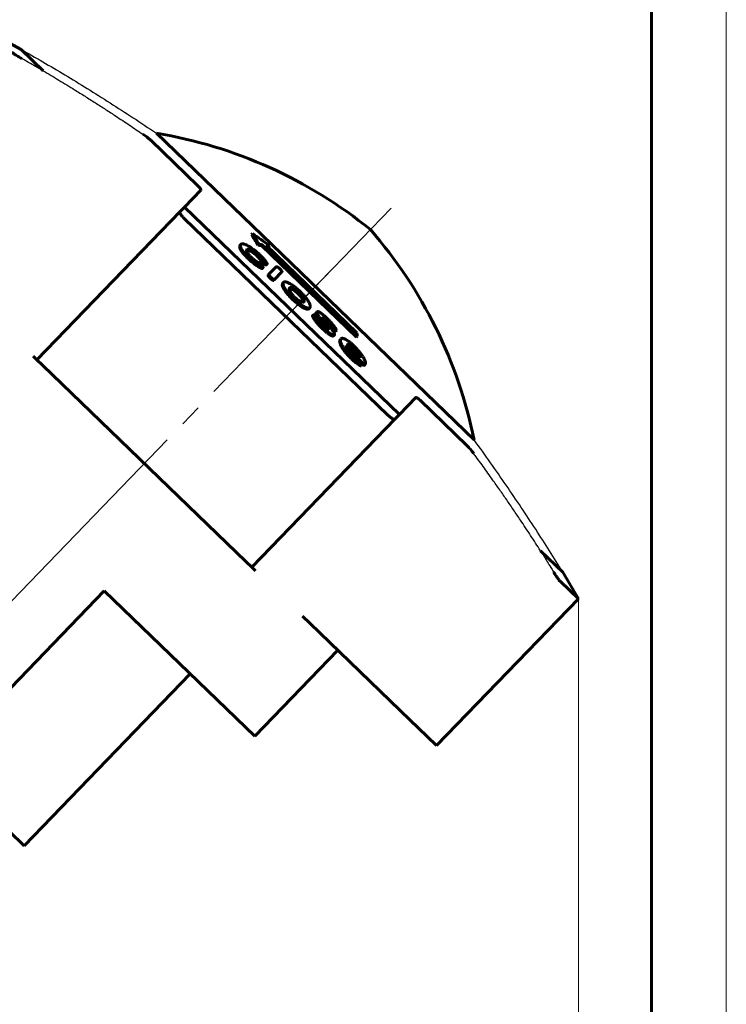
# Model space of a CAD drawing. Header units: millimetres. Extents: x 0 to 210, y 0 to 297.
# Tile 5 of 5: x 163 to 210, y 197 to 263. Entities that reach past the tile are written whole.
import ezdxf

# ---------------------------------------------------------------- set-up
doc = ezdxf.new("R2010")
doc.units = ezdxf.units.MM
for name, pattern in [('K5LT-1', [0]), ('K5LT_AXLED', [19.5, 15, -1.5, 1.5, -1.5]), ('K5LT_BASIC', [0]), ('K5LT_THIN', [0])]:
    doc.linetypes.add(name, pattern=pattern)
doc.layers.add('Системный слой', color=7, linetype='Continuous')
doc.layers.add('Системный слой (1)', color=251, linetype='Continuous', true_color=0x6c6c6c)
doc.styles.add('KDIMTEXTSTYLE', font='txt', dxfattribs={"width": 0.96, "oblique": 15, "height": 5})
doc.styles.add('KTEXTSTYLE', font='txt', dxfattribs={"width": 0.96, "height": 5})
doc.dimstyles.new('KDIMSTYLE (1.00)', dxfattribs={"dimtxt": 5, "dimasz": 1, "dimexe": 2, "dimexo": 0, "dimgap": 1, "dimtad": 1, "dimtxsty": 'KDIMTEXTSTYLE', "dimsah": 1, "dimcen": 0, "dimdle": 1, "dimadec": 0, "dimazin": 0, "dimtfac": 0.667, "dimtmove": 0, "dimatfit": 3, "dimfxl": 1, "dimtvp": 1, "dimtolj": 1, "dimtzin": 0, "dimarcsym": 0})

# ---------------------------------------------------------------- blocks, each defined once
blk = doc.blocks.new('U0')
at = {"layer": 'Системный слой (1)', "color": 143, "linetype": 'K5LT_BASIC', "lineweight": 60, "true_color": 0x33acca}
for p, q in [((154.367, 215.512), (145.735, 223.848)), ((162.999, 207.176), (154.367, 215.512))]:
    blk.add_line(p, q, dxfattribs=at)
blk = doc.blocks.new('U1')
at = {"layer": 'Системный слой (1)', "color": 143, "linetype": 'K5LT_BASIC', "lineweight": 60, "true_color": 0x33acca}
for p, q in [((184.834, 240.59), (184.749, 240.643)), ((184.933, 240.511), (184.834, 240.59)), ((185.04, 240.408), (184.933, 240.511))]:
    blk.add_line(p, q, dxfattribs=at)
blk = doc.blocks.new('U2')
at = {"layer": 'Системный слой (1)', "color": 143, "linetype": 'K5LT_BASIC', "lineweight": 60, "true_color": 0x33acca}
for p, q in [((184.586, 240.517), (184.834, 240.255)), ((184.834, 240.255), (185.081, 239.992)), ((185.081, 239.992), (185.327, 239.729))]:
    blk.add_line(p, q, dxfattribs=at)
blk = doc.blocks.new('U3')
at = {"layer": 'Системный слой (1)', "color": 143, "linetype": 'K5LT_BASIC', "lineweight": 60, "true_color": 0x33acca}
for p, q in [((185.225, 240.201), (185.118, 240.324)), ((185.311, 240.084), (185.225, 240.201)), ((185.37, 239.982), (185.311, 240.084))]:
    blk.add_line(p, q, dxfattribs=at)
blk = doc.blocks.new('U4')
at = {"layer": 'Системный слой (1)', "color": 143, "linetype": 'K5LT_BASIC', "lineweight": 60, "true_color": 0x33acca}
for p, q in [((181.604, 243.815), (181.476, 243.992)), ((181.675, 243.675), (181.604, 243.815)), ((181.689, 243.579), (181.675, 243.675))]:
    blk.add_line(p, q, dxfattribs=at)
blk = doc.blocks.new('U5')
at = {"layer": 'Системный слой (1)', "color": 143, "linetype": 'K5LT_BASIC', "lineweight": 60, "true_color": 0x33acca}
for p, q in [((185.575, 239.467), (185.662, 239.388)), ((185.662, 239.388), (185.734, 239.341)), ((185.734, 239.341), (185.77, 239.341))]:
    blk.add_line(p, q, dxfattribs=at)
blk = doc.blocks.new('U6')
at = {"layer": 'Системный слой (1)', "color": 143, "linetype": 'K5LT_BASIC', "lineweight": 60, "true_color": 0x33acca}
for p, q in [((183.014, 242.466), (183.075, 242.419)), ((183.075, 242.419), (183.139, 242.361)), ((183.139, 242.361), (183.202, 242.3))]:
    blk.add_line(p, q, dxfattribs=at)
blk = doc.blocks.new('U7')
at = {"layer": 'Системный слой (1)', "color": 143, "linetype": 'K5LT_BASIC', "lineweight": 60, "true_color": 0x33acca}
for p, q in [((180.743, 244.498), (180.755, 244.499)), ((180.755, 244.499), (180.768, 244.499)), ((180.768, 244.499), (180.783, 244.496))]:
    blk.add_line(p, q, dxfattribs=at)
blk = doc.blocks.new('U8')
at = {"layer": 'Системный слой (1)', "color": 143, "linetype": 'K5LT_BASIC', "lineweight": 60, "true_color": 0x33acca}
for p, q in [((177.883, 247.055), (178.004, 247.051)), ((178.004, 247.051), (178.189, 246.979)), ((178.189, 246.979), (178.455, 246.785))]:
    blk.add_line(p, q, dxfattribs=at)
blk = doc.blocks.new('U9')
at = {"layer": 'Системный слой (1)', "color": 143, "linetype": 'K5LT_BASIC', "lineweight": 60, "true_color": 0x33acca}
for p, q in [((182.933, 242.229), (183.067, 242.08)), ((183.067, 242.08), (183.194, 241.932)), ((183.194, 241.932), (183.302, 241.79))]:
    blk.add_line(p, q, dxfattribs=at)
blk = doc.blocks.new('D2')
at = {"layer": 'Системный слой (1)'}
for points in [[(41.595, 75.697), (42.095, 76.355), (37.095, 75.697), (42.095, 75.038)], [(195.095, 75.038), (200.095, 75.697), (195.095, 76.355), (195.595, 75.697)]]:
    blk.add_hatch(color=7, dxfattribs=at).paths.add_polyline_path(points)
at = {"layer": 'Системный слой (1)', "color": 7, "linetype": 'K5LT_THIN', "lineweight": 18, "true_color": 0xffffff}
for p, q in [((200.095, 223.709), (200.095, 73.697)), ((37.095, 122.706), (37.095, 73.697)), ((37.095, 75.697), (42.095, 76.355)), ((42.095, 76.355), (41.595, 75.697)), ((195.595, 75.697), (195.095, 76.355)), ((195.095, 76.355), (200.095, 75.697)), ((42.095, 75.038), (37.095, 75.697)), ((37.095, 75.697), (200.095, 75.697)), ((41.595, 75.697), (42.095, 75.038)), ((200.095, 75.697), (195.095, 75.038)), ((195.095, 75.038), (195.595, 75.697))]:
    blk.add_line(p, q, dxfattribs=at)
blk.add_wipeout([(113.518, 76.697), (113.518, 84.079), (123.266, 84.079), (123.266, 76.697)]).dxf.layer = 'Системный слой (1)'
at = {"layer": 'Системный слой (1)', "color": 7, "insert": (113.518, 83.284), "char_height": 5, "attachment_point": 1, "style": 'KTEXTSTYLE'}
blk.add_mtext('\\fArial|b0|c204|p34;\\H5.0;\\W1.000;\\Q15;\\fGOST Type AU|b0|i0|c204|p34;\\Q15;\\W0.960;163', dxfattribs=at)
blk = doc.blocks.new('KDIMARROW_01')
at = {"layer": 'Системный слой'}
blk.add_hatch(color=0, dxfattribs=at).paths.add_polyline_path([(0, 0), (-5, 0.658), (-4.5, 0), (-5, -0.658)])
at = {"layer": 'Системный слой', "color": 0, "linetype": 'K5LT_THIN', "lineweight": 18}
for p, q in [((-4.5, 0), (-5, 0.658)), ((-5, 0.658), (0, 0)), ((0, 0), (-5, -0.658)), ((-5, -0.658), (-4.5, 0))]:
    blk.add_line(p, q, dxfattribs=at)
at = {"layer": 'Системный слой (1)', "color": 0, "linetype": 'K5LT_THIN', "lineweight": 18}
blk.add_line((94.095, 131.764), (93.095, 131.764), dxfattribs=at)
blk = doc.blocks.new('U12')
at = {"color": 7, "linetype": 'K5LT_THIN', "lineweight": 18, "true_color": 0xffffff}
blk.add_line((210, 297), (210, 0), dxfattribs=at)
at = {"color": 143, "linetype": 'K5LT_BASIC', "lineweight": 60, "true_color": 0x33acca}
blk.add_line((205, 292), (205, 5), dxfattribs=at)

msp = doc.modelspace()

# ---------------------------------------------------------------- linework, layer by layer
at = {"layer": 'Системный слой (1)', "color": 143, "linetype": 'K5LT_BASIC', "lineweight": 60, "true_color": 0x33acca}
for p, q in [((162.783, 260.516), (160.963, 261.498)), ((162.783, 260.516), (164.271, 259.08)), ((171.849, 254.899), (193.12, 234.358)), ((171.464, 254.426), (174.624, 251.374)), ((173.723, 249.951), (174.819, 251.086)), ((173.723, 249.951), (173.435, 249.653)), ((173.723, 249.951), (188.11, 236.058)), ((173.435, 249.653), (163.846, 239.723)), ((173.711, 249.188), (187.348, 236.019)), ((178.216, 248.114), (178.273, 248.173)), ((177.458, 247.406), (177.515, 247.465)), ((178.644, 247.399), (178.701, 247.458)), ((178.88, 247.374), (178.937, 247.433)), ((178.88, 247.374), (185.242, 241.231)), ((178.937, 247.433), (185.298, 241.29)), ((185.264, 241.539), (179.192, 247.403)), ((179.271, 247.327), (179.366, 247.314)), ((179.366, 247.314), (179.423, 247.372)), ((177.711, 246.78), (177.768, 246.84)), ((177.884, 247.061), (177.934, 247.113)), ((178.455, 246.785), (178.521, 246.727)), ((178.512, 246.844), (178.577, 246.786)), ((178.698, 246.828), (178.579, 246.933)), ((178.111, 246.385), (178.219, 246.289)), ((178.168, 246.444), (178.276, 246.348)), ((178.293, 246.492), (178.185, 246.587)), ((178.65, 245.97), (178.707, 246.029)), ((178.706, 246.546), (178.763, 246.605)), ((178.865, 246.09), (178.823, 246.128)), ((178.97, 246.218), (179.027, 246.277)), ((179.2, 246.084), (179.257, 246.143)), ((179.257, 246.143), (179.264, 246.149)), ((178.939, 245.837), (178.996, 245.896)), ((179.323, 245.392), (179.38, 245.451)), ((179.863, 245.951), (179.38, 245.451)), ((179.758, 245.096), (180.252, 245.608)), ((179.48, 245.161), (179.537, 245.22)), ((179.701, 245.037), (179.758, 245.096)), ((180.31, 244.855), (180.367, 244.914)), ((180.323, 244.558), (180.381, 244.618)), ((180.783, 244.496), (180.84, 244.555)), ((181.476, 243.992), (181.533, 244.051)), ((181.054, 243.967), (181.158, 243.868)), ((181.529, 243.301), (181.586, 243.36)), ((182.055, 243.139), (182.112, 243.198)), ((182.112, 243.198), (182.112, 243.221)), ((182.112, 243.198), (182.125, 243.211)), ((182.297, 242.685), (182.354, 242.744)), ((182.537, 242.876), (182.594, 242.935)), ((182.619, 242.96), (182.594, 242.935)), ((182.36, 242.523), (182.417, 242.582)), ((182.596, 242.583), (182.546, 242.634)), ((182.933, 242.229), (182.99, 242.288)), ((182.982, 242.566), (182.986, 242.57)), ((183.404, 242.073), (183.461, 242.132)), ((183.287, 241.515), (183.344, 241.575)), ((183.384, 241.785), (183.372, 241.772)), ((183.628, 241.766), (183.659, 241.735)), ((183.685, 241.825), (183.716, 241.794)), ((183.705, 241.328), (183.762, 241.387)), ((183.824, 241.616), (183.881, 241.674)), ((183.881, 241.674), (183.894, 241.688)), ((184.114, 240.879), (184.171, 240.938)), ((184.14, 241.07), (184.197, 241.129)), ((184.662, 240.763), (184.642, 240.761)), ((184.65, 240.75), (184.662, 240.763)), ((185.242, 241.231), (185.298, 241.29)), ((184.551, 240.668), (184.554, 240.67)), ((185.118, 240.324), (185.04, 240.408)), ((185.175, 240.383), (185.097, 240.467)), ((185.314, 240.401), (185.255, 240.465)), ((163.601, 239.959), (163.846, 239.723)), ((163.846, 239.723), (164.221, 239.361)), ((185.258, 239.475), (185.315, 239.534)), ((185.436, 239.639), (185.479, 239.685)), ((185.495, 239.575), (185.447, 239.627)), ((185.477, 239.867), (185.491, 239.861)), ((185.77, 239.341), (185.827, 239.401)), ((185.827, 239.401), (185.851, 239.488)), ((164.221, 239.361), (177.858, 226.192)), ((185.545, 239.316), (185.602, 239.376)), ((185.602, 239.376), (185.607, 239.38)), ((188.11, 236.058), (189.206, 237.193)), ((189.5, 237.008), (192.66, 233.956)), ((178.233, 225.83), (187.822, 235.76)), ((188.11, 236.058), (187.822, 235.76)), ((197.563, 226.93), (199.051, 225.493)), ((177.858, 226.192), (178.233, 225.83)), ((178.233, 225.83), (178.477, 225.593)), ((198.869, 224.893), (200.095, 223.709)), ((199.051, 225.493), (200.095, 223.709)), ((168.359, 224.243), (160.023, 215.611)), ((178.43, 214.518), (168.359, 224.243)), ((190.605, 213.882), (200.095, 223.709)), ((181.638, 222.542), (182.109, 222.087)), ((182.109, 222.087), (188.839, 215.587)), ((178.43, 214.518), (183.987, 220.272)), ((174.114, 218.686), (162.999, 207.176)), ((188.839, 215.587), (189.379, 215.066)), ((189.379, 215.066), (190.605, 213.882))]:
    msp.add_line(p, q, dxfattribs=at)
at = {"layer": 'Системный слой (1)', "color": 30, "linetype": 'K5LT_AXLED', "lineweight": 18, "true_color": 0xff8000}
msp.add_line((181.095, 243.19), (187.561, 249.885), dxfattribs=at)
at = {"layer": 'Системный слой (1)', "color": 143, "linetype": 'K5LT_BASIC', "lineweight": 60, "true_color": 0x33acca}
for centre, start, end in [((166.78, 224.525), 50.96992, 80.5245), ((162.942, 228.232), 11.4755, 41.03008)]:
    msp.add_arc(centre, 30.794, start, end, dxfattribs=at)
at = {"layer": 'Системный слой (1)', "color": 7, "linetype": 'K5LT-1'}
for points in [[(162.783, 260.516), (163.747, 259.973), (165.705, 258.832), (168.729, 256.959), (170.8, 255.603), (171.849, 254.899)], [(199.051, 225.493), (198.474, 226.437), (197.265, 228.354), (195.288, 231.311), (193.86, 233.334), (193.12, 234.358)]]:
    msp.add_open_spline(points, degree=3, dxfattribs=at)
at = {"layer": 'Системный слой (1)', "color": 143, "linetype": 'K5LT_BASIC', "lineweight": 60, "true_color": 0x33acca}
for points, knots in [([(162.19, 260.314), (162.199, 260.305), (162.218, 260.288), (162.269, 260.248), (162.341, 260.196), (162.454, 260.12), (162.609, 260.023), (162.743, 259.944), (162.829, 259.896)], [0, 0, 0, 0, 1.04513, 1.646992, 3.439267, 4.742011, 6.31618, 9, 9, 9, 9]), ([(171.464, 254.426), (171.446, 254.443), (171.402, 254.483), (171.313, 254.558), (171.164, 254.674), (171.031, 254.769), (170.943, 254.829)], [0, 0, 0, 0, 1.17188, 2.543957, 4.107585, 7, 7, 7, 7]), ([(174.819, 251.086), (174.824, 251.092), (174.829, 251.107), (174.819, 251.14), (174.797, 251.178), (174.772, 251.213), (174.723, 251.274), (174.669, 251.33), (174.624, 251.374)], [0, 0, 0, 0, 1.512431, 3.285106, 4.275612, 5.303594, 6.316946, 9, 9, 9, 9]), ([(173.435, 249.653), (173.424, 249.641), (173.414, 249.612), (173.427, 249.552), (173.455, 249.495), (173.495, 249.432), (173.543, 249.368), (173.616, 249.283), (173.674, 249.224), (173.711, 249.188)], [0, 0, 0, 0, 1.971631, 3.511862, 4.916906, 5.76719, 7.207772, 8.344342, 10, 10, 10, 10]), ([(177.711, 246.78), (177.677, 246.82), (177.615, 246.895), (177.545, 246.991), (177.497, 247.068), (177.461, 247.134), (177.424, 247.223), (177.411, 247.308), (177.429, 247.37), (177.449, 247.397), (177.458, 247.406)], [0, 0, 0, 0, 1.278906, 2.505434, 3.446654, 4.311122, 5.390944, 7.816788, 9.733363, 11, 11, 11, 11]), ([(177.768, 246.84), (177.732, 246.882), (177.668, 246.96), (177.6, 247.054), (177.554, 247.127), (177.518, 247.193), (177.483, 247.276), (177.47, 247.357), (177.483, 247.422), (177.503, 247.453), (177.515, 247.465)], [0, 0, 0, 0, 1.365185, 2.591476, 3.418249, 4.267776, 5.447713, 7.527254, 9.299922, 11, 11, 11, 11]), ([(177.515, 247.465), (177.528, 247.478), (177.558, 247.495), (177.616, 247.497), (177.672, 247.489), (177.736, 247.471), (177.81, 247.442), (177.917, 247.393), (178.028, 247.332), (178.118, 247.278), (178.152, 247.257)], [0, 0, 0, 0, 1.951325, 3.429982, 4.422916, 5.403516, 6.821717, 7.862523, 9.813867, 11, 11, 11, 11]), ([(178.111, 246.385), (178.087, 246.405), (178.038, 246.45), (177.963, 246.523), (177.871, 246.615), (177.786, 246.702), (177.73, 246.761), (177.711, 246.78)], [0, 0, 0, 0, 1.275748, 2.7395, 4.403198, 6.812953, 8, 8, 8, 8]), ([(178.168, 246.444), (178.144, 246.465), (178.096, 246.509), (178.02, 246.582), (177.928, 246.674), (177.844, 246.761), (177.787, 246.82), (177.768, 246.84)], [0, 0, 0, 0, 1.275425, 2.738981, 4.402689, 6.812751, 8, 8, 8, 8]), ([(178.185, 246.587), (178.14, 246.634), (178.067, 246.715), (177.987, 246.815), (177.939, 246.887), (177.907, 246.945), (177.886, 246.998), (177.877, 247.058), (177.891, 247.088), (177.905, 247.103)], [0, 0, 0, 0, 1.832458, 3.152181, 4.236502, 5.222019, 6.239637, 7.602462, 10, 10, 10, 10]), ([(177.934, 247.113), (177.956, 247.117), (177.992, 247.119), (178.049, 247.113), (178.087, 247.104), (178.135, 247.09), (178.178, 247.072), (178.224, 247.05), (178.26, 247.03), (178.296, 247.008), (178.343, 246.977), (178.415, 246.926), (178.475, 246.876), (178.512, 246.844)], [0, 0, 0, 0, 3.151689, 4.392451, 5.899906, 6.679401, 8.318413, 9.03934, 9.647055, 10.429095, 11.085531, 12.149008, 14, 14, 14, 14]), ([(178.579, 246.933), (178.532, 246.975), (178.456, 247.038), (178.335, 247.13), (178.24, 247.198), (178.175, 247.242), (178.152, 247.257)], [0, 0, 0, 0, 2.315494, 3.66705, 5.824849, 7, 7, 7, 7]), ([(178.706, 246.546), (178.69, 246.563), (178.661, 246.592), (178.621, 246.632), (178.584, 246.668), (178.551, 246.699), (178.529, 246.72), (178.521, 246.727)], [0, 0, 0, 0, 2.266148, 3.854738, 5.284488, 7.015718, 8, 8, 8, 8]), ([(178.763, 246.605), (178.747, 246.622), (178.718, 246.651), (178.678, 246.691), (178.641, 246.727), (178.608, 246.758), (178.586, 246.779), (178.577, 246.786)], [0, 0, 0, 0, 2.262844, 3.850205, 5.279557, 7.012736, 8, 8, 8, 8]), ([(178.698, 246.828), (178.754, 246.777), (178.84, 246.693), (178.965, 246.564), (179.032, 246.489), (179.069, 246.446)], [0, 0, 0, 0, 2.410203, 3.869394, 6, 6, 6, 6]), ([(178.219, 246.289), (178.258, 246.255), (178.333, 246.193), (178.439, 246.114), (178.544, 246.04), (178.612, 245.995), (178.65, 245.97)], [0, 0, 0, 0, 1.847414, 3.579933, 5.018291, 7, 7, 7, 7]), ([(178.276, 246.348), (178.315, 246.314), (178.391, 246.252), (178.496, 246.173), (178.601, 246.099), (178.669, 246.054), (178.707, 246.029)], [0, 0, 0, 0, 1.847514, 3.580094, 5.018428, 7, 7, 7, 7]), ([(178.703, 246.213), (178.67, 246.23), (178.623, 246.255), (178.565, 246.29), (178.523, 246.317), (178.469, 246.353), (178.393, 246.408), (178.334, 246.456), (178.3, 246.486), (178.293, 246.492)], [0, 0, 0, 0, 2.889764, 3.817197, 4.419876, 6.005344, 7.696471, 9.552204, 10, 10, 10, 10]), ([(178.703, 246.213), (178.715, 246.206), (178.738, 246.192), (178.767, 246.172), (178.795, 246.152), (178.811, 246.138), (178.823, 246.128)], [0, 0, 0, 0, 2.203191, 4.259344, 5.117169, 7, 7, 7, 7]), ([(178.97, 246.218), (178.961, 246.226), (178.943, 246.244), (178.924, 246.266), (178.904, 246.288), (178.883, 246.314), (178.851, 246.353), (178.812, 246.403), (178.762, 246.47), (178.726, 246.518), (178.706, 246.546)], [0, 0, 0, 0, 0.757376, 1.585233, 1.988243, 2.915523, 4.02627, 5.864055, 8.01855, 11, 11, 11, 11]), ([(178.996, 245.896), (178.993, 245.893), (178.983, 245.891), (178.963, 245.896), (178.943, 245.903), (178.917, 245.914), (178.866, 245.938), (178.794, 245.978), (178.735, 246.013), (178.707, 246.029)], [0, 0, 0, 0, 1.08489, 2.025697, 2.658105, 3.441075, 4.86018, 7.619178, 10, 10, 10, 10]), ([(179.027, 246.277), (179.018, 246.285), (179, 246.303), (178.981, 246.325), (178.961, 246.347), (178.94, 246.373), (178.908, 246.412), (178.869, 246.462), (178.819, 246.529), (178.783, 246.577), (178.763, 246.605)], [0, 0, 0, 0, 0.757314, 1.585139, 1.988139, 2.915403, 4.026143, 5.86394, 8.018476, 11, 11, 11, 11]), ([(178.996, 245.896), (178.996, 245.906), (178.993, 245.923), (178.983, 245.948), (178.974, 245.966), (178.964, 245.981), (178.951, 245.999), (178.935, 246.021), (178.907, 246.051), (178.882, 246.075), (178.865, 246.09)], [0, 0, 0, 0, 2.807559, 4.448649, 5.136377, 6.071019, 7.031977, 7.878488, 9.002345, 11, 11, 11, 11]), ([(178.97, 246.218), (178.995, 246.197), (179.031, 246.167), (179.072, 246.137), (179.095, 246.12), (179.115, 246.107), (179.135, 246.095), (179.153, 246.087), (179.167, 246.081), (179.178, 246.078), (179.191, 246.078), (179.197, 246.08), (179.2, 246.084)], [0, 0, 0, 0, 3.206139, 4.609734, 5.337452, 6.336744, 7.380511, 8.364048, 9.253869, 10.122241, 11.033506, 13, 13, 13, 13]), ([(179.027, 246.277), (179.052, 246.256), (179.088, 246.226), (179.129, 246.196), (179.152, 246.179), (179.172, 246.166), (179.192, 246.154), (179.21, 246.146), (179.224, 246.14), (179.235, 246.137), (179.248, 246.136), (179.254, 246.139), (179.257, 246.143)], [0, 0, 0, 0, 3.206252, 4.60989, 5.337627, 6.336943, 7.380734, 8.364294, 9.254134, 10.122507, 11.033733, 13, 13, 13, 13]), ([(179.264, 246.149), (179.267, 246.152), (179.267, 246.161), (179.262, 246.175), (179.256, 246.188), (179.249, 246.201), (179.239, 246.219), (179.224, 246.241), (179.203, 246.272), (179.163, 246.326), (179.117, 246.387), (179.079, 246.433), (179.069, 246.446)], [0, 0, 0, 0, 1.279413, 2.149807, 2.566423, 3.211206, 4.039235, 5.049889, 6.162943, 7.838173, 11.524354, 13, 13, 13, 13]), ([(178.65, 245.97), (178.693, 245.944), (178.75, 245.911), (178.814, 245.877), (178.851, 245.859), (178.879, 245.847), (178.907, 245.836), (178.928, 245.832), (178.937, 245.834), (178.939, 245.837)], [0, 0, 0, 0, 3.652993, 5.030204, 5.938508, 7.242165, 7.940912, 9.154712, 10, 10, 10, 10]), ([(179.323, 245.392), (179.32, 245.389), (179.316, 245.381), (179.318, 245.364), (179.325, 245.346), (179.336, 245.327), (179.352, 245.303), (179.372, 245.277), (179.395, 245.251), (179.429, 245.212), (179.458, 245.183), (179.48, 245.161)], [0, 0, 0, 0, 1.603168, 3.139201, 4.05746, 5.095936, 6.187917, 7.36597, 8.463029, 9.419901, 12, 12, 12, 12]), ([(179.38, 245.451), (179.377, 245.448), (179.373, 245.44), (179.375, 245.423), (179.382, 245.405), (179.393, 245.386), (179.409, 245.362), (179.429, 245.336), (179.452, 245.31), (179.486, 245.272), (179.515, 245.242), (179.537, 245.22)], [0, 0, 0, 0, 1.603193, 3.139253, 4.057532, 5.09604, 6.18807, 7.3662, 8.463308, 9.420194, 12, 12, 12, 12]), ([(180.091, 245.833), (180.064, 245.857), (180.029, 245.884), (179.992, 245.911), (179.973, 245.924), (179.95, 245.938), (179.927, 245.95), (179.9, 245.96), (179.878, 245.961), (179.867, 245.955), (179.863, 245.951)], [0, 0, 0, 0, 2.676973, 3.271783, 3.864263, 4.751359, 5.81203, 6.966402, 9.004441, 11, 11, 11, 11]), ([(180.252, 245.608), (180.256, 245.612), (180.259, 245.62), (180.254, 245.638), (180.247, 245.653), (180.236, 245.672), (180.22, 245.694), (180.201, 245.718), (180.16, 245.764), (180.121, 245.803), (180.091, 245.833)], [0, 0, 0, 0, 2.076224, 3.027491, 3.834833, 4.760483, 5.741811, 6.73699, 7.688889, 11, 11, 11, 11]), ([(179.48, 245.161), (179.491, 245.151), (179.509, 245.135), (179.534, 245.115), (179.555, 245.099), (179.579, 245.083), (179.603, 245.068), (179.635, 245.052), (179.669, 245.04), (179.691, 245.037), (179.701, 245.037)], [0, 0, 0, 0, 1.354436, 2.023805, 2.830157, 3.774032, 4.850064, 5.994206, 8.36575, 11, 11, 11, 11]), ([(179.537, 245.22), (179.549, 245.21), (179.566, 245.194), (179.591, 245.174), (179.612, 245.158), (179.636, 245.142), (179.66, 245.127), (179.692, 245.111), (179.727, 245.099), (179.748, 245.096), (179.758, 245.096)], [0, 0, 0, 0, 1.354507, 2.02391, 2.830303, 3.774227, 4.85031, 5.9945, 8.366067, 11, 11, 11, 11]), ([(180.323, 244.558), (180.309, 244.591), (180.287, 244.651), (180.27, 244.732), (180.275, 244.803), (180.295, 244.84), (180.31, 244.855)], [0, 0, 0, 0, 1.522508, 2.979707, 4.862734, 7, 7, 7, 7]), ([(180.367, 244.914), (180.344, 244.89), (180.325, 244.843), (180.335, 244.738), (180.357, 244.67), (180.381, 244.618)], [0, 0, 0, 0, 2.896751, 3.919094, 6, 6, 6, 6]), ([(181.041, 244.657), (180.986, 244.696), (180.887, 244.763), (180.762, 244.837), (180.662, 244.889), (180.584, 244.922), (180.51, 244.943), (180.435, 244.951), (180.391, 244.936), (180.371, 244.918), (180.367, 244.914)], [0, 0, 0, 0, 1.76745, 3.293763, 4.458253, 5.738954, 6.803183, 8.307584, 10.541757, 11, 11, 11, 11]), ([(180.323, 244.558), (180.354, 244.502), (180.4, 244.424), (180.483, 244.302), (180.554, 244.206), (180.651, 244.088), (180.746, 243.981), (180.848, 243.874), (180.917, 243.806), (180.958, 243.766)], [0, 0, 0, 0, 2.67652, 3.411497, 4.893084, 6.307548, 7.638792, 8.601226, 10, 10, 10, 10]), ([(180.381, 244.618), (180.411, 244.561), (180.457, 244.483), (180.541, 244.361), (180.611, 244.265), (180.708, 244.147), (180.803, 244.04), (180.905, 243.933), (180.974, 243.865), (181.015, 243.826)], [0, 0, 0, 0, 2.676577, 3.411568, 4.893184, 6.307669, 7.638904, 8.601303, 10, 10, 10, 10]), ([(180.768, 244.539), (180.754, 244.525), (180.738, 244.497), (180.737, 244.447), (180.746, 244.399), (180.765, 244.349), (180.801, 244.283), (180.85, 244.207), (180.934, 244.099), (181.01, 244.015), (181.054, 243.967)], [0, 0, 0, 0, 2.407782, 3.698595, 4.506461, 5.882299, 6.706089, 7.864221, 9.242651, 11, 11, 11, 11]), ([(180.768, 244.539), (180.773, 244.545), (180.782, 244.552), (180.799, 244.557), (180.817, 244.559), (180.831, 244.557), (180.84, 244.555)], [0, 0, 0, 0, 2.451961, 3.930682, 5.288341, 7, 7, 7, 7]), ([(181.299, 244.179), (181.273, 244.203), (181.235, 244.238), (181.17, 244.294), (181.12, 244.333), (181.073, 244.367), (181.037, 244.391), (180.995, 244.416), (180.95, 244.44), (180.897, 244.465), (180.84, 244.485), (180.802, 244.494), (180.783, 244.496)], [0, 0, 0, 0, 1.578221, 2.244509, 3.888394, 4.572265, 5.274781, 6.256097, 7.489253, 8.753582, 10.745434, 13, 13, 13, 13]), ([(181.356, 244.238), (181.33, 244.262), (181.292, 244.297), (181.227, 244.353), (181.177, 244.392), (181.129, 244.426), (181.094, 244.45), (181.052, 244.475), (181.007, 244.499), (180.954, 244.524), (180.897, 244.544), (180.859, 244.553), (180.84, 244.555)], [0, 0, 0, 0, 1.578286, 2.244602, 3.888553, 4.572452, 5.274998, 6.256356, 7.489558, 8.753918, 10.745746, 13, 13, 13, 13]), ([(181.041, 244.657), (181.094, 244.617), (181.169, 244.557), (181.306, 244.442), (181.387, 244.368), (181.446, 244.311)], [0, 0, 0, 0, 2.427183, 3.339074, 6, 6, 6, 6]), ([(181.299, 244.179), (181.317, 244.162), (181.347, 244.132), (181.389, 244.089), (181.431, 244.043), (181.459, 244.011), (181.476, 243.992)], [0, 0, 0, 0, 1.911397, 3.359159, 4.845074, 7, 7, 7, 7]), ([(181.356, 244.238), (181.374, 244.221), (181.404, 244.191), (181.445, 244.148), (181.488, 244.102), (181.516, 244.07), (181.533, 244.051)], [0, 0, 0, 0, 1.911025, 3.358754, 4.844764, 7, 7, 7, 7]), ([(182.148, 243.298), (182.144, 243.34), (182.127, 243.414), (182.083, 243.519), (182.052, 243.58), (182.018, 243.64), (181.979, 243.703), (181.921, 243.787), (181.851, 243.879), (181.746, 244.005), (181.605, 244.156), (181.502, 244.258), (181.446, 244.311)], [0, 0, 0, 0, 2.774342, 4.330919, 4.974286, 5.437156, 6.798243, 7.363266, 8.367729, 9.86663, 11.316507, 13, 13, 13, 13]), ([(181.719, 243.58), (181.736, 243.598), (181.75, 243.629), (181.745, 243.691), (181.73, 243.744), (181.695, 243.819), (181.64, 243.909), (181.582, 243.989), (181.544, 244.037), (181.533, 244.051)], [0, 0, 0, 0, 2.983253, 3.876554, 5.162552, 6.639563, 8.052048, 9.4294, 10, 10, 10, 10]), ([(180.958, 243.766), (180.994, 243.732), (181.049, 243.681), (181.135, 243.605), (181.222, 243.53), (181.331, 243.442), (181.436, 243.364), (181.502, 243.32), (181.529, 243.301)], [0, 0, 0, 0, 1.698099, 2.524342, 3.944106, 5.699746, 7.569831, 9, 9, 9, 9]), ([(181.015, 243.826), (181.052, 243.791), (181.106, 243.74), (181.192, 243.664), (181.279, 243.589), (181.388, 243.502), (181.493, 243.423), (181.559, 243.379), (181.586, 243.36)], [0, 0, 0, 0, 1.698166, 2.52444, 3.944254, 5.699912, 7.569936, 9, 9, 9, 9]), ([(181.158, 243.868), (181.181, 243.846), (181.215, 243.815), (181.258, 243.779), (181.288, 243.754), (181.32, 243.731), (181.354, 243.706), (181.39, 243.683), (181.427, 243.661), (181.482, 243.63), (181.542, 243.603), (181.603, 243.583), (181.635, 243.574), (181.649, 243.571)], [0, 0, 0, 0, 1.561243, 2.269157, 2.908373, 3.652346, 4.476474, 5.379602, 6.38173, 7.409939, 10.137226, 12.185697, 14, 14, 14, 14]), ([(181.586, 243.36), (181.643, 243.328), (181.737, 243.276), (181.865, 243.216), (181.965, 243.181), (182.04, 243.17), (182.086, 243.178), (182.105, 243.19), (182.112, 243.198)], [0, 0, 0, 0, 2.040612, 3.515526, 5.302578, 6.81871, 8.010429, 9, 9, 9, 9]), ([(181.719, 243.58), (181.717, 243.581), (181.714, 243.581), (181.71, 243.581), (181.705, 243.581), (181.698, 243.58), (181.688, 243.579), (181.672, 243.576), (181.658, 243.573), (181.649, 243.571)], [0, 0, 0, 0, 0.640301, 1.057235, 1.682193, 2.632975, 3.975279, 5.685984, 10, 10, 10, 10]), ([(181.529, 243.301), (181.586, 243.268), (181.68, 243.217), (181.808, 243.157), (181.908, 243.122), (181.983, 243.111), (182.029, 243.119), (182.048, 243.131), (182.055, 243.139)], [0, 0, 0, 0, 2.040523, 3.515381, 5.302382, 6.818534, 8.010335, 9, 9, 9, 9]), ([(182.125, 243.211), (182.125, 243.211), (182.124, 243.211), (182.121, 243.212), (182.117, 243.216), (182.114, 243.219), (182.112, 243.221)], [0, 0, 0, 0, 1.850887, 3.229227, 4.533203, 7, 7, 7, 7]), ([(182.148, 243.298), (182.146, 243.286), (182.141, 243.268), (182.136, 243.246), (182.133, 243.234), (182.13, 243.226), (182.128, 243.219), (182.127, 243.215), (182.126, 243.212), (182.125, 243.211)], [0, 0, 0, 0, 4.243869, 5.977156, 7.383863, 8.398425, 9.050489, 9.645003, 10, 10, 10, 10]), ([(182.417, 242.582), (182.405, 242.604), (182.388, 242.636), (182.37, 242.674), (182.361, 242.695), (182.356, 242.709), (182.352, 242.723), (182.35, 242.736), (182.352, 242.743), (182.354, 242.744)], [0, 0, 0, 0, 3.295933, 4.96946, 6.147792, 6.986564, 7.737555, 9.011645, 10, 10, 10, 10]), ([(182.546, 242.634), (182.537, 242.643), (182.523, 242.656), (182.503, 242.673), (182.487, 242.687), (182.468, 242.701), (182.448, 242.714), (182.421, 242.729), (182.394, 242.74), (182.371, 242.744), (182.359, 242.745), (182.354, 242.744)], [0, 0, 0, 0, 1.279427, 1.918163, 2.694121, 3.612835, 4.679211, 5.780524, 8.262555, 10.355805, 12, 12, 12, 12]), ([(182.537, 242.876), (182.53, 242.868), (182.523, 242.849), (182.529, 242.811), (182.545, 242.764), (182.576, 242.704), (182.621, 242.633), (182.667, 242.565), (182.72, 242.493), (182.807, 242.381), (182.88, 242.292), (182.933, 242.229)], [0, 0, 0, 0, 1.533077, 2.521452, 3.36341, 4.915595, 5.982791, 7.013365, 8.174178, 9.287591, 12, 12, 12, 12]), ([(182.99, 242.288), (182.931, 242.358), (182.84, 242.47), (182.747, 242.593), (182.685, 242.68), (182.636, 242.758), (182.596, 242.836), (182.582, 242.883), (182.582, 242.916), (182.588, 242.929), (182.594, 242.935)], [0, 0, 0, 0, 2.768547, 4.38148, 5.083826, 6.578003, 7.955105, 9.267648, 9.920213, 11, 11, 11, 11]), ([(182.903, 242.818), (182.871, 242.841), (182.82, 242.877), (182.755, 242.915), (182.71, 242.937), (182.662, 242.955), (182.635, 242.96), (182.619, 242.96)], [0, 0, 0, 0, 2.014109, 3.389262, 4.816745, 5.703306, 8, 8, 8, 8]), ([(182.903, 242.818), (182.934, 242.797), (182.98, 242.762), (183.071, 242.689), (183.13, 242.638), (183.174, 242.6)], [0, 0, 0, 0, 2.196183, 3.183631, 6, 6, 6, 6]), ([(182.297, 242.685), (182.294, 242.683), (182.293, 242.676), (182.296, 242.66), (182.302, 242.639), (182.316, 242.608), (182.336, 242.568), (182.353, 242.537), (182.36, 242.523)], [0, 0, 0, 0, 1.020158, 2.204777, 3.219365, 4.63884, 7.193037, 9, 9, 9, 9]), ([(182.36, 242.523), (182.39, 242.477), (182.438, 242.406), (182.51, 242.306), (182.562, 242.237), (182.619, 242.167), (182.687, 242.085), (182.763, 242), (182.819, 241.943), (182.839, 241.923)], [0, 0, 0, 0, 2.579901, 3.830503, 5.099466, 6.01116, 7.261138, 9.018552, 10, 10, 10, 10]), ([(182.417, 242.582), (182.447, 242.536), (182.495, 242.465), (182.567, 242.365), (182.619, 242.296), (182.676, 242.226), (182.745, 242.144), (182.821, 242.06), (182.876, 242.002), (182.896, 241.982)], [0, 0, 0, 0, 2.579965, 3.830598, 5.099588, 6.011296, 7.26128, 9.018628, 10, 10, 10, 10]), ([(182.596, 242.583), (182.607, 242.573), (182.622, 242.556), (182.641, 242.533), (182.66, 242.507), (182.681, 242.475), (182.704, 242.437), (182.727, 242.395), (182.742, 242.365), (182.75, 242.35)], [0, 0, 0, 0, 1.135199, 1.80725, 2.616152, 4.140406, 5.684089, 7.683397, 10, 10, 10, 10]), ([(182.75, 242.35), (182.763, 242.33), (182.788, 242.296), (182.828, 242.246), (182.865, 242.201), (182.924, 242.131), (182.974, 242.075), (183.009, 242.037)], [0, 0, 0, 0, 1.69106, 2.726799, 3.856104, 5.078154, 8, 8, 8, 8]), ([(183.218, 242.214), (183.184, 242.252), (183.133, 242.312), (183.078, 242.379), (183.044, 242.423), (183.021, 242.456), (183.003, 242.484), (182.993, 242.502), (182.983, 242.521), (182.977, 242.539), (182.976, 242.556), (182.979, 242.563), (182.982, 242.566)], [0, 0, 0, 0, 3.44868, 5.18955, 6.098946, 7.661308, 8.366706, 9.109184, 9.758001, 10.789586, 11.75334, 13, 13, 13, 13]), ([(182.986, 242.57), (182.994, 242.568), (183.007, 242.564), (183.028, 242.553), (183.048, 242.541), (183.074, 242.524), (183.106, 242.5), (183.142, 242.47), (183.193, 242.424), (183.233, 242.385), (183.259, 242.358)], [0, 0, 0, 0, 1.577886, 2.306577, 3.200479, 4.250882, 5.514559, 6.774665, 8.13034, 11, 11, 11, 11]), ([(182.99, 242.288), (183.031, 242.243), (183.086, 242.182), (183.162, 242.096), (183.215, 242.034), (183.27, 241.969), (183.311, 241.917), (183.342, 241.875), (183.363, 241.844), (183.378, 241.818), (183.386, 241.8), (183.387, 241.789), (183.385, 241.786), (183.384, 241.785)], [0, 0, 0, 0, 3.510923, 4.581493, 6.572167, 8.241755, 9.617831, 10.648924, 11.636492, 12.224949, 13.073212, 13.65635, 14, 14, 14, 14]), ([(183.372, 241.772), (183.369, 241.769), (183.363, 241.767), (183.352, 241.768), (183.344, 241.77), (183.328, 241.776), (183.31, 241.785), (183.286, 241.801), (183.26, 241.818), (183.229, 241.842), (183.187, 241.876), (183.133, 241.922), (183.071, 241.979), (183.029, 242.018), (183.009, 242.037)], [0, 0, 0, 0, 1.481949, 1.852292, 2.526633, 3.177216, 4.373405, 5.140171, 6.15594, 7.331892, 8.49897, 10.665906, 12.929853, 15, 15, 15, 15]), ([(183.174, 242.6), (183.191, 242.584), (183.234, 242.544), (183.291, 242.486), (183.332, 242.446), (183.347, 242.43)], [0, 0, 0, 0, 1.783875, 4.357633, 6, 6, 6, 6]), ([(183.404, 242.073), (183.37, 242.115), (183.322, 242.171), (183.253, 242.248), (183.222, 242.28), (183.202, 242.3)], [0, 0, 0, 0, 3.454572, 4.404142, 6, 6, 6, 6]), ([(183.735, 241.547), (183.731, 241.558), (183.717, 241.586), (183.686, 241.636), (183.643, 241.699), (183.592, 241.766), (183.521, 241.858), (183.399, 242.007), (183.289, 242.133), (183.218, 242.214)], [0, 0, 0, 0, 0.70292, 1.634687, 2.534448, 3.604559, 4.644476, 6.532524, 10, 10, 10, 10]), ([(183.461, 242.132), (183.426, 242.174), (183.379, 242.23), (183.309, 242.307), (183.279, 242.339), (183.259, 242.358)], [0, 0, 0, 0, 3.454433, 4.40406, 6, 6, 6, 6]), ([(183.894, 241.688), (183.893, 241.703), (183.886, 241.734), (183.858, 241.796), (183.821, 241.857), (183.78, 241.918), (183.742, 241.97), (183.703, 242.021), (183.651, 242.086), (183.581, 242.17), (183.475, 242.29), (183.395, 242.378), (183.347, 242.43)], [0, 0, 0, 0, 1.538879, 2.782795, 4.137798, 4.987446, 5.916698, 6.726271, 7.446071, 8.977033, 10.609672, 13, 13, 13, 13]), ([(183.628, 241.766), (183.621, 241.773), (183.611, 241.784), (183.596, 241.802), (183.58, 241.821), (183.561, 241.844), (183.533, 241.881), (183.497, 241.931), (183.452, 241.999), (183.421, 242.046), (183.404, 242.073)], [0, 0, 0, 0, 0.697856, 1.080997, 1.726499, 2.524395, 3.474298, 5.522414, 7.875303, 11, 11, 11, 11]), ([(183.685, 241.825), (183.673, 241.838), (183.654, 241.859), (183.629, 241.889), (183.609, 241.916), (183.586, 241.946), (183.562, 241.98), (183.532, 242.023), (183.498, 242.075), (183.473, 242.112), (183.461, 242.132)], [0, 0, 0, 0, 1.206307, 2.082011, 3.005537, 3.924829, 5.226439, 6.612064, 8.74408, 11, 11, 11, 11]), ([(182.839, 241.923), (182.869, 241.892), (182.928, 241.834), (183.026, 241.744), (183.145, 241.637), (183.235, 241.56), (183.287, 241.515)], [0, 0, 0, 0, 1.440881, 2.787061, 4.528098, 7, 7, 7, 7]), ([(183.344, 241.575), (183.32, 241.595), (183.279, 241.63), (183.22, 241.681), (183.127, 241.762), (183.018, 241.862), (182.928, 241.95), (182.896, 241.982)], [0, 0, 0, 0, 1.325028, 2.217197, 3.140331, 6.274412, 8, 8, 8, 8]), ([(183.287, 241.515), (183.355, 241.466), (183.43, 241.415), (183.524, 241.361), (183.571, 241.337), (183.615, 241.321), (183.643, 241.315), (183.669, 241.312), (183.69, 241.316), (183.701, 241.324), (183.705, 241.328)], [0, 0, 0, 0, 3.835358, 4.357601, 6.180613, 7.169649, 7.994867, 8.818689, 10.044078, 11, 11, 11, 11]), ([(183.344, 241.575), (183.412, 241.525), (183.487, 241.474), (183.581, 241.42), (183.628, 241.397), (183.672, 241.381), (183.7, 241.374), (183.726, 241.371), (183.747, 241.375), (183.758, 241.383), (183.762, 241.387)], [0, 0, 0, 0, 3.835553, 4.357816, 6.180868, 7.16991, 7.995118, 8.820032, 10.044187, 11, 11, 11, 11]), ([(183.659, 241.735), (183.665, 241.729), (183.674, 241.719), (183.689, 241.706), (183.704, 241.692), (183.724, 241.676), (183.746, 241.659), (183.772, 241.642), (183.798, 241.628), (183.816, 241.619), (183.824, 241.616)], [0, 0, 0, 0, 1.061834, 1.629326, 2.483741, 3.647678, 5.18348, 6.589991, 8.84773, 11, 11, 11, 11]), ([(183.716, 241.794), (183.722, 241.788), (183.731, 241.778), (183.746, 241.765), (183.761, 241.751), (183.781, 241.735), (183.803, 241.718), (183.829, 241.701), (183.855, 241.687), (183.872, 241.678), (183.881, 241.674)], [0, 0, 0, 0, 1.061876, 1.62939, 2.48384, 3.647827, 5.183703, 6.590257, 8.847942, 11, 11, 11, 11]), ([(183.735, 241.547), (183.747, 241.523), (183.765, 241.48), (183.775, 241.433), (183.773, 241.403), (183.766, 241.391), (183.762, 241.387)], [0, 0, 0, 0, 2.227364, 4.144758, 5.754029, 7, 7, 7, 7]), ([(184.114, 240.879), (184.114, 240.901), (184.114, 240.935), (184.12, 241.002), (184.129, 241.043), (184.14, 241.07)], [0, 0, 0, 0, 1.785231, 2.799574, 6, 6, 6, 6]), ([(184.114, 240.879), (184.132, 240.832), (184.165, 240.751), (184.219, 240.643), (184.277, 240.539), (184.345, 240.432), (184.428, 240.316), (184.498, 240.226), (184.581, 240.126), (184.649, 240.05), (184.69, 240.006)], [0, 0, 0, 0, 2.434666, 3.855497, 4.649139, 6.593749, 7.785252, 8.564048, 9.555911, 11, 11, 11, 11]), ([(184.171, 240.938), (184.171, 240.96), (184.171, 240.994), (184.177, 241.061), (184.186, 241.102), (184.197, 241.129)], [0, 0, 0, 0, 1.785168, 2.799487, 6, 6, 6, 6]), ([(184.747, 240.065), (184.712, 240.102), (184.639, 240.184), (184.547, 240.294), (184.472, 240.393), (184.419, 240.468), (184.362, 240.554), (184.3, 240.657), (184.228, 240.796), (184.19, 240.888), (184.171, 240.938)], [0, 0, 0, 0, 1.222104, 2.639232, 3.524359, 4.49172, 5.182403, 6.600432, 8.418668, 11, 11, 11, 11]), ([(184.761, 240.928), (184.722, 240.956), (184.642, 241.012), (184.536, 241.077), (184.444, 241.124), (184.372, 241.15), (184.321, 241.162), (184.254, 241.166), (184.218, 241.151), (184.197, 241.129)], [0, 0, 0, 0, 1.352713, 2.835421, 4.093864, 5.372622, 6.431708, 7.119563, 10, 10, 10, 10]), ([(184.669, 240.727), (184.667, 240.73), (184.66, 240.738), (184.651, 240.749), (184.644, 240.757), (184.642, 240.761)], [0, 0, 0, 0, 1.658518, 3.901465, 6, 6, 6, 6]), ([(185.097, 240.467), (185.073, 240.493), (185.037, 240.528), (184.988, 240.573), (184.955, 240.6), (184.922, 240.627), (184.888, 240.651), (184.842, 240.682), (184.787, 240.713), (184.723, 240.743), (184.683, 240.757), (184.662, 240.763)], [0, 0, 0, 0, 1.621691, 2.289679, 3.219076, 3.84082, 4.672863, 5.67608, 7.494421, 9.537348, 12, 12, 12, 12]), ([(185.477, 239.867), (185.385, 239.967), (185.243, 240.118), (185.026, 240.35), (184.85, 240.537), (184.722, 240.672), (184.669, 240.727)], [0, 0, 0, 0, 2.421658, 3.69475, 5.642607, 7, 7, 7, 7]), ([(185.255, 240.465), (185.191, 240.534), (185.08, 240.647), (184.912, 240.803), (184.813, 240.886), (184.761, 240.928)], [0, 0, 0, 0, 2.349038, 3.990187, 6, 6, 6, 6]), ([(184.882, 240.099), (184.851, 240.133), (184.801, 240.188), (184.743, 240.26), (184.708, 240.307), (184.68, 240.347), (184.654, 240.385), (184.63, 240.427), (184.604, 240.476), (184.577, 240.537), (184.557, 240.605), (184.552, 240.648), (184.551, 240.668)], [0, 0, 0, 0, 1.812463, 2.844896, 3.767929, 4.326997, 5.052693, 5.998399, 6.888769, 8.31847, 10.53297, 13, 13, 13, 13]), ([(184.747, 240.065), (184.805, 240.004), (184.884, 239.922), (184.998, 239.808), (185.094, 239.717), (185.207, 239.617), (185.281, 239.559), (185.315, 239.534)], [0, 0, 0, 0, 2.44261, 3.286994, 4.735109, 6.411807, 8, 8, 8, 8]), ([(184.882, 240.099), (184.931, 240.048), (184.996, 239.981), (185.07, 239.914), (185.109, 239.881), (185.146, 239.85), (185.186, 239.82), (185.236, 239.785), (185.269, 239.765), (185.289, 239.755)], [0, 0, 0, 0, 3.401229, 4.405979, 5.099244, 6.057632, 7.099941, 8.090506, 10, 10, 10, 10]), ([(185.491, 239.861), (185.486, 239.887), (185.475, 239.93), (185.45, 239.995), (185.423, 240.05), (185.397, 240.096), (185.366, 240.147), (185.332, 240.195), (185.269, 240.278), (185.214, 240.341), (185.175, 240.383)], [0, 0, 0, 0, 2.505248, 3.950853, 5.002668, 6.27891, 6.798541, 7.883485, 8.898513, 11, 11, 11, 11]), ([(185.314, 240.401), (185.336, 240.378), (185.378, 240.331), (185.427, 240.27), (185.472, 240.212), (185.517, 240.152), (185.591, 240.049), (185.646, 239.968), (185.682, 239.914)], [0, 0, 0, 0, 1.247847, 2.498865, 3.260986, 4.335547, 5.829981, 9, 9, 9, 9]), ([(184.69, 240.006), (184.748, 239.945), (184.826, 239.863), (184.941, 239.749), (185.037, 239.658), (185.15, 239.558), (185.224, 239.5), (185.258, 239.475)], [0, 0, 0, 0, 2.44253, 3.286886, 4.734972, 6.411704, 8, 8, 8, 8]), ([(185.258, 239.475), (185.303, 239.441), (185.364, 239.397), (185.426, 239.358), (185.46, 239.338), (185.506, 239.314), (185.537, 239.308), (185.545, 239.316)], [0, 0, 0, 0, 3.045792, 4.126268, 4.571269, 5.740843, 8, 8, 8, 8]), ([(185.289, 239.755), (185.301, 239.747), (185.319, 239.734), (185.343, 239.716), (185.363, 239.702), (185.381, 239.687), (185.399, 239.673), (185.414, 239.66), (185.43, 239.645), (185.441, 239.634), (185.447, 239.627)], [0, 0, 0, 0, 2.636919, 4.024827, 5.40923, 6.742341, 7.904759, 8.946663, 9.753764, 11, 11, 11, 11]), ([(185.315, 239.534), (185.36, 239.5), (185.422, 239.456), (185.483, 239.417), (185.517, 239.397), (185.564, 239.373), (185.594, 239.367), (185.602, 239.376)], [0, 0, 0, 0, 3.04592, 4.126425, 4.571431, 5.741008, 8, 8, 8, 8]), ([(185.479, 239.685), (185.512, 239.649), (185.567, 239.591), (185.63, 239.527), (185.674, 239.487), (185.702, 239.462), (185.728, 239.441), (185.747, 239.426), (185.766, 239.413), (185.781, 239.405), (185.796, 239.398), (185.814, 239.393), (185.823, 239.397), (185.827, 239.401)], [0, 0, 0, 0, 3.37248, 5.496572, 6.342782, 7.72474, 8.325927, 9.101976, 9.887384, 10.57464, 11.137807, 12.220461, 14, 14, 14, 14]), ([(185.607, 239.38), (185.607, 239.389), (185.605, 239.405), (185.595, 239.43), (185.587, 239.446), (185.577, 239.464), (185.562, 239.488), (185.536, 239.524), (185.512, 239.554), (185.495, 239.575)], [0, 0, 0, 0, 2.806382, 3.743779, 4.402579, 5.360271, 6.435789, 7.510956, 10, 10, 10, 10]), ([(185.851, 239.488), (185.85, 239.516), (185.839, 239.573), (185.805, 239.671), (185.756, 239.781), (185.711, 239.864), (185.682, 239.914)], [0, 0, 0, 0, 1.995631, 3.59456, 5.068017, 7, 7, 7, 7]), ([(189.5, 237.008), (189.461, 237.046), (189.409, 237.092), (189.35, 237.139), (189.314, 237.164), (189.27, 237.19), (189.231, 237.204), (189.212, 237.199), (189.206, 237.193)], [0, 0, 0, 0, 2.337187, 3.270801, 4.256026, 5.281181, 7.246402, 9, 9, 9, 9]), ([(187.348, 236.019), (187.365, 236.003), (187.405, 235.965), (187.464, 235.913), (187.536, 235.856), (187.602, 235.81), (187.659, 235.777), (187.702, 235.757), (187.747, 235.743), (187.791, 235.74), (187.813, 235.751), (187.822, 235.76)], [0, 0, 0, 0, 0.908632, 2.195989, 3.278706, 5.087473, 6.322682, 7.259887, 8.421574, 10.202636, 12, 12, 12, 12]), ([(193.082, 233.45), (193.042, 233.504), (192.969, 233.601), (192.862, 233.734), (192.784, 233.825), (192.716, 233.901), (192.681, 233.936), (192.66, 233.956)], [0, 0, 0, 0, 2.085904, 3.800544, 5.615063, 6.45643, 8, 8, 8, 8]), ([(198.429, 225.517), (198.489, 225.419), (198.576, 225.283), (198.685, 225.125), (198.748, 225.037), (198.801, 224.969), (198.839, 224.924), (198.86, 224.902), (198.869, 224.893)], [0, 0, 0, 0, 3.160675, 4.425216, 5.960442, 6.958519, 8.056619, 9, 9, 9, 9])]:
    msp.add_open_spline(points, degree=3, knots=knots, dxfattribs=at)
at = {"layer": 'Системный слой (1)', "color": 7, "linetype": 'K5LT-1'}
for points, knots in [([(164.271, 259.08), (164.148, 259.149), (163.897, 259.292), (163.52, 259.505), (163.162, 259.708), (162.932, 259.838), (162.829, 259.896)], [0, 0, 0, 0, 2.775649, 5.66142, 8.525481, 10.856007, 10.856007, 10.856007, 10.856007]), ([(164.271, 259.08), (164.621, 258.872), (165.148, 258.558), (165.848, 258.132), (166.43, 257.773), (167.068, 257.374), (167.759, 256.935), (168.448, 256.492), (169.209, 255.995), (170.042, 255.442), (170.643, 255.034), (170.943, 254.829)], [0, 0, 0, 0, 0.492905, 0.739358, 0.98581, 1.314413, 1.643017, 1.97162, 2.300223, 2.737449, 3.174674, 3.174674, 3.174674, 3.174674]), ([(197.563, 226.93), (197.343, 227.273), (197.011, 227.788), (196.56, 228.473), (196.181, 229.042), (195.761, 229.666), (195.298, 230.342), (194.831, 231.014), (194.307, 231.758), (193.726, 232.571), (193.297, 233.158), (193.082, 233.45)], [0, 0, 0, 0, 0.492905, 0.739358, 0.98581, 1.314413, 1.643017, 1.97162, 2.300223, 2.737449, 3.174674, 3.174674, 3.174674, 3.174674]), ([(197.563, 226.93), (197.637, 226.809), (197.788, 226.564), (198.014, 226.194), (198.229, 225.844), (198.367, 225.618), (198.429, 225.517)], [0, 0, 0, 0, 2.775649, 5.66142, 8.525481, 10.856007, 10.856007, 10.856007, 10.856007])]:
    msp.add_open_spline(points, degree=3, knots=knots, dxfattribs=at)
at = {"layer": 'Системный слой (1)', "color": 143, "linetype": 'K5LT_BASIC', "lineweight": 60, "true_color": 0x33acca}
for points in [[(178.216, 248.114), (178.362, 247.878), (178.504, 247.64), (178.644, 247.399)], [(178.273, 248.173), (178.418, 247.937), (178.561, 247.699), (178.701, 247.458)], [(179.423, 247.372), (179.042, 247.642), (178.658, 247.909), (178.273, 248.173)], [(178.644, 247.399), (178.723, 247.391), (178.801, 247.383), (178.88, 247.374)], [(178.701, 247.458), (178.779, 247.45), (178.858, 247.442), (178.937, 247.433)], [(179.192, 247.403), (179.269, 247.393), (179.346, 247.383), (179.423, 247.372)], [(177.934, 247.113), (177.927, 247.106), (177.918, 247.103), (177.905, 247.103)], [(185.298, 241.29), (185.287, 241.373), (185.276, 241.456), (185.264, 241.539)], [(184.554, 240.67), (184.865, 240.344), (185.173, 240.015), (185.479, 239.685)]]:
    msp.add_open_spline(points, degree=3, dxfattribs=at)

# ---------------------------------------------------------------- block references
at = {"layer": 'Системный слой (1)'}
for name in ['U8', 'U7', 'U4', 'U9', 'U6', 'U2', 'U1', 'U3', 'U5', 'U0']:
    msp.add_blockref(name, (0, 0), dxfattribs=at)

# ---------------------------------------------------------------- next in the draw order: dimensions: what is measured, and where the dimension line sits
at = {"layer": 'Системный слой (1)', "color": 7}
dim = msp.add_linear_dim(base=(37.095, 75.697), p1=(200.095, 223.709), p2=(37.095, 122.706), dimstyle='KDIMSTYLE (1.00)', override={"dimexo": 0, "dimpost": '\\fGOST Type AU|b0|c204|p34;\\H5.0;\\W0.960;\\Q15;<>', "dimblk1": 'KDIMARROW_01', "dimblk2": 'KDIMARROW_01', "dimse1": 0, "dimse2": 0, "dimclrt": 7, "dimtol": 1, "dimtp": 0, "dimtm": 0, "dimtdec": 5, "dimtolj": 1}, dxfattribs=at)
dim.commit()
dim.dimension.update_dxf_attribs({"geometry": 'D2', "text_midpoint": (118.595, 75.697), "dimtype": 160})

# ---------------------------------------------------------------- next in the draw order: linework, layer by layer
at = {"layer": 'Системный слой (1)', "color": 30, "linetype": 'K5LT_AXLED', "lineweight": 18, "true_color": 0xff8000}
msp.add_line((80.87, 139.403), (183.451, 245.629), dxfattribs=at)

# ---------------------------------------------------------------- next in the draw order: block references
msp.add_blockref('U12', (0, 0))

doc.saveas('drawing.dxf')
